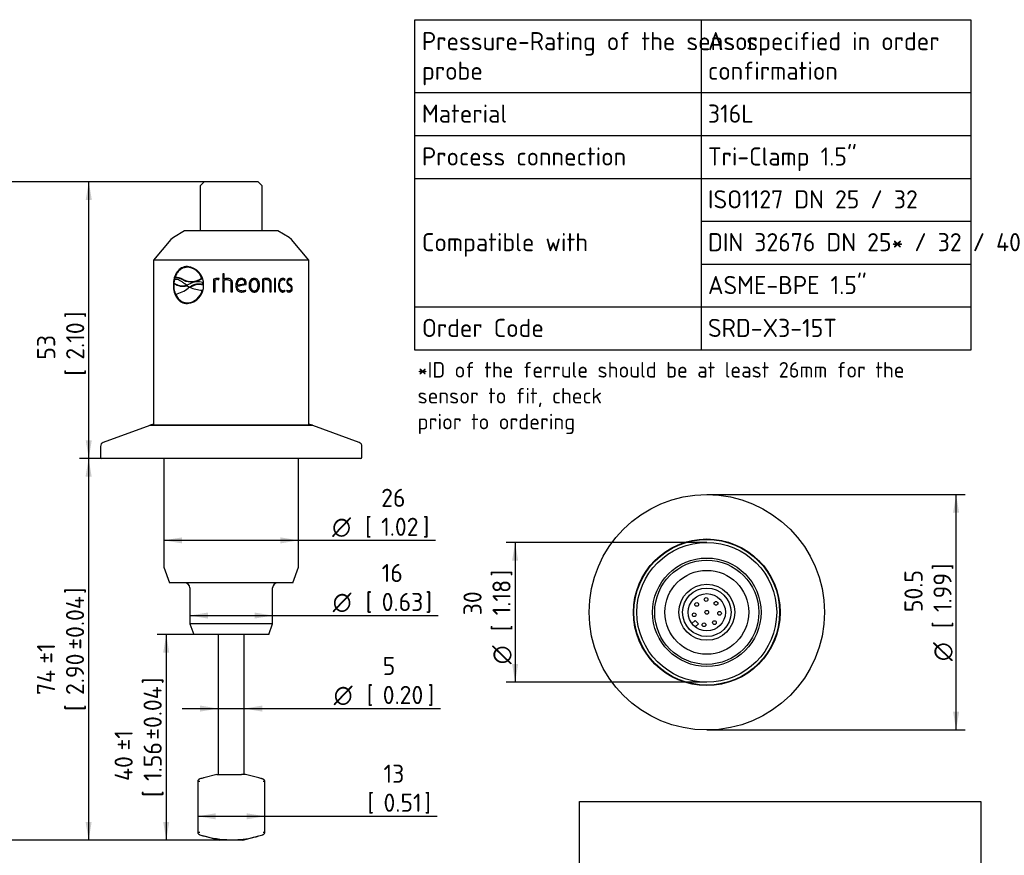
# Model space of a CAD drawing. Header units: millimetres. Extents: x 0 to 300, y -88 to 205.
# Tile 3 of 3: x 110 to 300, y 44 to 205. Entities that reach past the tile are written whole.
import ezdxf
from ezdxf.enums import TextEntityAlignment as Align

# ---------------------------------------------------------------- set-up
doc = ezdxf.new("R2010")
doc.units = ezdxf.units.MM
doc.layers.add('Default', color=7, linetype='Continuous')
doc.layers.add('SRD-X3-15T', color=7, linetype='Continuous')
doc.styles.add('SEACAD_Solid_Edge_ISO', font='seiso.ttf')
doc.styles.add('SEACAD_Solid_Edge_ISO1_Symbols', font='semeci1.ttf')
doc.dimstyles.new('Rheonics_Publish', dxfattribs={"dimtxt": 3.5, "dimasz": 3.5, "dimexe": 1.75, "dimexo": 0, "dimgap": 0.875, "dimtad": 1, "dimdec": 1, "dimdsep": 46, "dimtxsty": 'SEACAD_Solid_Edge_ISO', "dimblk1": '_SE_FILLED', "dimblk2": '_SE_FILLED', "dimsah": 1, "dimcen": 1.75, "dimazin": 0, "dimtfac": 0.5, "dimtdec": 3, "dimtmove": 0, "dimatfit": 3, "dimfxl": 1, "dimarcsym": 0})
picture_1 = doc.add_image_def('image1.jpg', size_in_pixel=(1363, 928))

# ---------------------------------------------------------------- blocks, each defined once
blk = doc.blocks.new('SE')
at = {"layer": 'Default', "color": 7, "linetype": 'Continuous'}
for p, q in [((241.69, 205.41), (241.69, 191.33)), ((186.38, 191.33), (293.75, 191.33)), ((241.69, 191.33), (241.69, 183.05)), ((186.38, 183.05), (293.75, 183.05)), ((241.69, 183.05), (241.69, 174.77)), ((186.38, 174.77), (293.75, 174.77)), ((241.69, 174.77), (241.69, 166.5)), ((241.69, 166.5), (293.75, 166.5)), ((241.69, 166.5), (241.69, 158.22)), ((241.69, 158.22), (293.75, 158.22)), ((241.69, 158.22), (241.69, 149.94)), ((186.38, 149.94), (293.75, 149.94)), ((241.69, 149.94), (241.69, 141.59))]:
    blk.add_line(p, q, dxfattribs=at)
blk.add_lwpolyline([(186.38, 141.59), (186.38, 205.41), (293.75, 205.41), (293.75, 141.59), (186.38, 141.59)], dxfattribs=at)
at = {"layer": 'Default', "color": 7, "linetype": 'Continuous', "style": 'SEACAD_Solid_Edge_ISO'}
for s, p in [('Pressure-Rating of the sensor', (187.73, 203.02)), ('As specified in order', (242.97, 203.02)), ('probe', (187.73, 197.3)), ('confirmation', (242.97, 197.3)), ('Material', (187.73, 189.02)), ('316L', (242.97, 189.02)), ('Process connection', (187.73, 180.74)), ('Tri-Clamp 1.5"', (242.97, 180.74)), ('ISO1127 DN 25 / 32', (242.97, 172.47)), ('Compatible with', (187.73, 164.19)), ('DIN 32676 DN 25* / 32 / 40', (242.97, 164.19)), ('ASME-BPE 1.5"', (242.97, 155.91)), ('Order Code', (187.73, 147.63)), ('SRD-X3-15T', (242.97, 147.63))]:
    blk.add_text(s, height=3.5, dxfattribs=at).set_placement(p, align=Align.TOP_LEFT)
blk = doc.blocks.new('SE1')
at = {"layer": 'SRD-X3-15T', "color": 7, "linetype": 'Continuous'}
for p, q in [((145.69, 174.11), (144.89, 173.31)), ((144.89, 173.31), (144.89, 164.61)), ((156.09, 174.11), (145.69, 174.11)), ((156.89, 173.31), (156.09, 174.11)), ((156.89, 164.61), (156.89, 173.31)), ((141.89, 164.61), (139.71, 163.35)), ((159.89, 164.61), (141.89, 164.61)), ((162.07, 163.35), (159.89, 164.61)), ((139.25, 162.96), (135.89, 158.96)), ((139.71, 163.35), (139.25, 162.96)), ((162.54, 162.96), (162.07, 163.35)), ((165.89, 158.96), (162.54, 162.96)), ((165.89, 158.96), (135.89, 158.96)), ((135.89, 158.96), (135.89, 127.3)), ((165.89, 127.3), (165.89, 158.96)), ((141.84, 157.52), (141.79, 157.51)), ((142.45, 157.6), (142.39, 157.59)), ((149.52, 156.35), (149.25, 156.35)), ((149.25, 156.35), (149.25, 152.85)), ((149.26, 156.35), (149.26, 152.85)), ((149.52, 155.27), (149.52, 156.35)), ((139.78, 154.16), (139.71, 154.16)), ((139.93, 155.22), (139.83, 154.59)), ((139.89, 154.5), (139.83, 154.59)), ((140.09, 155.53), (140.03, 155.61)), ((141.65, 155.13), (141.59, 155.21)), ((142.24, 154.14), (141.92, 154.39)), ((142.32, 154.14), (142.24, 154.14)), ((142.31, 154.04), (142.25, 154.12)), ((142.25, 154.12), (142.28, 154.12)), ((142.34, 154.03), (142.28, 154.12)), ((142.28, 154.12), (142.86, 153.78)), ((142.93, 154.39), (142.32, 154.14)), ((145.23, 155.49), (145.17, 155.47)), ((145.23, 155.39), (145.17, 155.47)), ((145.17, 155.47), (145.2, 155.47)), ((145.2, 155.47), (145.23, 155.49)), ((145.23, 155.39), (145.2, 155.47)), ((145.43, 154.58), (145.38, 154.66)), ((145.41, 154.27), (145.38, 154.66)), ((145.47, 154.19), (145.41, 154.27)), ((145.47, 154.19), (145.43, 154.58)), ((147.51, 155.27), (147.49, 155.27)), ((147.49, 155.27), (147.49, 152.85)), ((147.51, 155.27), (147.51, 152.85)), ((147.76, 152.85), (147.76, 155.11)), ((148.32, 155.21), (148.5, 155.19)), ((148.38, 155.21), (148.37, 155.21)), ((148.38, 155.21), (148.5, 155.2)), ((148.5, 155.19), (148.56, 155.43)), ((149.53, 155.27), (149.52, 155.27)), ((149.52, 152.85), (149.52, 155.04)), ((150.13, 155.2), (150.13, 155.2)), ((150.84, 154.59), (150.84, 152.85)), ((150.84, 154.59), (150.84, 154.59)), ((150.84, 154.59), (150.84, 152.85)), ((150.9, 155.19), (150.9, 155.19)), ((151.11, 152.85), (151.11, 154.6)), ((151.11, 154.6), (151.11, 154.6)), ((151.11, 152.85), (151.11, 154.6)), ((152.01, 154.19), (153.54, 154.41)), ((152.01, 154.19), (152.01, 154.19)), ((152.82, 155.22), (152.83, 155.22)), ((153.78, 154.24), (153.78, 154.39)), ((153.78, 154.39), (153.8, 154.39)), ((153.78, 154.24), (153.8, 154.24)), ((153.8, 154.24), (153.8, 154.39)), ((154.58, 154.13), (154.61, 154.13)), ((155.32, 155.21), (155.35, 155.21)), ((156.3, 154.13), (156.34, 154.13)), ((156.93, 155.27), (156.93, 152.85)), ((157.15, 152.85), (157.15, 155.11)), ((157.15, 155.11), (157.19, 155.11)), ((157.19, 152.85), (157.19, 155.11)), ((157.7, 155.21), (157.74, 155.21)), ((158.35, 154.59), (158.35, 152.85)), ((158.54, 152.85), (158.54, 154.6)), ((158.54, 154.6), (158.59, 154.6)), ((158.59, 152.85), (158.59, 154.6)), ((159.24, 155.4), (159.24, 152.85)), ((159.47, 155.4), (159.24, 155.4)), ((159.42, 152.85), (159.42, 155.4)), ((159.47, 152.85), (159.47, 155.4)), ((160.18, 154.13), (160.24, 154.13)), ((160.79, 155.21), (160.86, 155.21)), ((161.16, 155.1), (161.22, 155.27)), ((161.21, 155.06), (161.29, 155.27)), ((161.22, 155.27), (161.29, 155.27)), ((161.77, 154.79), (161.85, 154.79)), ((162.13, 155.22), (162.21, 155.22)), ((162.5, 155.11), (162.55, 155.27)), ((162.55, 155.27), (162.63, 155.27)), ((162.56, 155.06), (162.63, 155.27)), ((142.31, 154.04), (142.34, 154.03)), ((142.34, 154.03), (142.82, 153.75)), ((142.84, 153.76), (142.59, 153.57)), ((142.87, 153.76), (142.86, 153.78)), ((145.34, 153.08), (145.28, 153.16)), ((147.49, 152.85), (147.76, 152.85)), ((149.25, 152.85), (149.52, 152.85)), ((150.84, 152.85), (151.11, 152.85)), ((152.02, 153.98), (152.03, 153.98)), ((152.93, 153.04), (152.95, 153.04)), ((153.7, 152.98), (153.61, 153.2)), ((153.72, 152.98), (153.63, 153.2)), ((153.7, 152.98), (153.72, 152.98)), ((155.32, 153.04), (155.35, 153.04)), ((156.93, 152.85), (157.19, 152.85)), ((158.35, 152.85), (158.59, 152.85)), ((159.24, 152.85), (159.47, 152.85)), ((160.79, 153.05), (160.86, 153.05)), ((161.22, 152.98), (161.16, 153.15)), ((161.29, 152.98), (161.21, 153.19)), ((161.22, 152.98), (161.29, 152.98)), ((161.68, 153.2), (161.6, 152.98)), ((162.02, 153.04), (162.1, 153.04)), ((162.6, 153.5), (162.68, 153.5)), ((140.46, 151.81), (140.51, 151.73)), ((142.45, 150.64), (142.39, 150.72)), ((135.16, 127.03), (126.17, 123.76)), ((135.18, 127.07), (135.16, 127.03)), ((166.63, 127.03), (135.16, 127.03)), ((166.6, 127.07), (135.18, 127.07)), ((135.89, 127.3), (135.26, 127.07)), ((166.53, 127.07), (165.89, 127.3)), ((166.63, 127.03), (166.6, 127.07)), ((175.62, 123.76), (166.63, 127.03)), ((125.64, 123.01), (125.64, 120.87)), ((176.14, 120.87), (176.14, 123.01)), ((175.94, 120.67), (125.84, 120.67)), ((137.89, 120.67), (137.89, 99.66)), ((163.89, 99.66), (163.89, 120.67)), ((137.89, 99.66), (138.98, 96.66)), ((162.8, 96.66), (163.89, 99.66)), ((162.8, 96.66), (138.98, 96.66)), ((142.89, 95.66), (142.89, 88.72)), ((158.89, 88.72), (158.89, 95.66)), ((158.89, 88.72), (142.89, 88.72)), ((142.89, 88.72), (143.64, 86.66)), ((158.14, 86.66), (158.89, 88.72)), ((158.14, 86.66), (143.64, 86.66)), ((148.39, 86.66), (148.39, 59.66)), ((153.39, 59.66), (153.39, 86.66)), ((145.57, 58.97), (145.54, 58.96)), ((148.14, 59.66), (145.57, 58.97)), ((148.14, 59.66), (149.25, 59.66)), ((149.25, 59.66), (149.99, 59.66)), ((149.99, 59.66), (152.22, 59.66)), ((152.22, 59.66), (152.88, 59.66)), ((153.64, 59.66), (152.88, 59.66)), ((156.21, 58.97), (153.64, 59.66)), ((156.99, 58.75), (156.22, 58.97)), ((144.41, 58.27), (144.41, 48.48)), ((157.37, 48.48), (157.37, 58.27)), ((144.82, 47.99), (145.58, 47.78)), ((145.57, 47.78), (148.64, 46.96)), ((153.14, 46.96), (156.21, 47.78)), ((156.21, 47.78), (156.99, 48)), ((153.14, 46.96), (148.64, 46.96))]:
    blk.add_line(p, q, dxfattribs=at)
for centre, radius, start, end in [((142.1, 154.29), 3.46, 357.821, 85.0922), ((142.2, 154.45), 3.15, 18.9466, 86.4689), ((142.25, 154.46), 3.15, 18.9781, 86.4733), ((141.48, 156.65), 2.64, 231.3116, 286.9426), ((141.53, 156.56), 2.64, 231.3763, 286.9795), ((140.21, 153.08), 2.54, 56.9871, 93.9236), ((139.67, 151.01), 4.61, 65.4033, 85.5074), ((140.27, 153), 2.53, 56.992, 94.0253), ((143.17, 158.3), 3.47, 243.0307, 305.3356), ((143.22, 158.26), 3.51, 243.3608, 304.9654), ((142.1, 154.02), 3.46, 274.9015, 2.1776), ((144.45, 151.79), 3.02, 72.1716, 120.3768), ((148.33, 153.32), 2.12, 89.5399, 113.4111), ((148.35, 153.35), 2.1, 89.5414, 113.5596), ((148.3, 153.71), 1.5, 89.2369, 110.9726), ((148.42, 154.83), 0.624, 76.7858, 96.9653), ((150.19, 154.01), 1.43, 91.1199, 117.819), ((150.14, 153.97), 1.23, 90.6683, 119.9947), ((150.2, 154.02), 1.42, 91.137, 117.9878), ((42.89, 884.69), 738.82, 278.49446, 278.63218), ((42.2, 894.27), 748.39, 278.43864, 278.5755), ((157.75, 153.46), 1.98, 90.1005, 114.2473), ((157.68, 153.77), 1.44, 89.4108, 111.8628), ((157.73, 153.75), 1.46, 89.4111, 111.7239), ((160.77, 154.79), 0.66, 47.3067, 89.4824), ((160.84, 154.78), 0.666, 47.5302, 89.5208), ((160.85, 154.67), 0.538, 46.7017, 88.8564), ((162.12, 154.83), 0.612, 45.6103, 89.8169), ((161.83, 153.55), 0.773, 356.3618, 67.0235), ((162.2, 154.83), 0.618, 45.8381, 89.8575), ((162.19, 154.71), 0.511, 43.9546, 87.871), ((138.98, 157.98), 5.69, 281.7836, 309.2926), ((142.48, 153.18), 2.46, 198.3938, 268.0377), ((142.17, 153.91), 3.2, 273.9564, 346.3834), ((142.23, 153.83), 3.2, 273.9413, 346.3396), ((145.53, 159.24), 6.08, 244.1642, 267.6191), ((152.96, 154.47), 1.66, 268.8101, 296.5222), ((152.97, 154.49), 1.68, 268.8118, 296.357), ((152.96, 154.5), 1.46, 269.4252, 297.1061), ((160.77, 153.45), 0.649, 270.1452, 313.0656), ((160.83, 153.48), 0.672, 270.466, 312.2765), ((160.85, 153.58), 0.537, 271.0959, 313.352), ((162.12, 153.66), 0.852, 232.6151, 268.5869), ((162.07, 153.78), 0.741, 236.9267, 266.3057), ((162.15, 153.78), 0.749, 231.6145, 266.3472), ((142.53, 153.1), 2.46, 214.136, 268.0732), ((126.44, 123.01), 0.8, 110, 180), ((175.34, 123.01), 0.8, 0, 70), ((125.84, 120.87), 0.2, 180, 270), ((175.94, 120.87), 0.2, 270, 0), ((141.89, 95.66), 1, 0, 90), ((159.89, 95.66), 1, 90, 180), ((151.89, 36.27), 23.58, 105.5455, 107.4003), ((149.9, 36.27), 23.58, 72.5997, 74.4545), ((157.01, 54.19), 4.1, 84.9632, 89.3157), ((150.59, 64.96), 17.92, 251.2806, 253.7283), ((151.04, 67.71), 20.67, 252.5925, 267.2056), ((151.2, 64.96), 17.92, 273.0754, 286.2717), ((157.01, 52.64), 4.17, 270.7111, 274.9872)]:
    blk.add_arc(centre, radius, start, end, dxfattribs=at)
for points, knots in [([(142.39, 157.74), (142, 157.73), (141.63, 157.64), (140.97, 157.29), (140.67, 157.02), (140.2, 156.36), (140.01, 155.96), (139.77, 155.09), (139.72, 154.63), (139.71, 154.16)], [0, 0, 0, 0, 0.25, 0.25, 0.5, 0.5, 0.75, 0.75, 1, 1, 1, 1]), ([(142.45, 157.74), (142.06, 157.73), (141.69, 157.64), (141.03, 157.28), (140.74, 157.01), (140.27, 156.35), (140.09, 155.95), (139.84, 155.09), (139.79, 154.62), (139.78, 154.16)], [0, 0, 0, 0, 0.25, 0.25, 0.5, 0.5, 0.75, 0.75, 1, 1, 1, 1]), ([(142.39, 157.59), (142.32, 157.59), (142.26, 157.59), (142.13, 157.58), (142.06, 157.57), (141.87, 157.53), (141.74, 157.5), (141.5, 157.41), (141.38, 157.35), (141.15, 157.22), (141.05, 157.14), (140.74, 156.88), (140.56, 156.67), (140.33, 156.3), (140.26, 156.17), (140.17, 155.97), (140.14, 155.9), (140.08, 155.76), (140.06, 155.69), (140.03, 155.61)], [0, 0, 0, 0, 0.0625, 0.0625, 0.125, 0.125, 0.25, 0.25, 0.375, 0.375, 0.5, 0.5, 0.75, 0.75, 0.875, 0.875, 0.9375, 0.9375, 1, 1, 1, 1]), ([(142.45, 157.6), (142.38, 157.6), (142.31, 157.6), (142.18, 157.59), (142.12, 157.58), (141.98, 157.56), (141.91, 157.54), (141.84, 157.52)], [0, 0, 0, 0, 0.0625, 0.0625, 0.125, 0.125, 0.194532, 0.194532, 0.194532, 0.194532]), ([(139.71, 154.16), (139.72, 153.68), (139.77, 153.21), (140.02, 152.35), (140.2, 151.95), (140.68, 151.29), (140.97, 151.02), (141.63, 150.67), (142, 150.59), (142.39, 150.57)], [0, 0, 0, 0, 0.25, 0.25, 0.5, 0.5, 0.75, 0.75, 1, 1, 1, 1]), ([(139.78, 154.16), (139.79, 153.68), (139.85, 153.21), (140.09, 152.35), (140.27, 151.96), (140.74, 151.3), (141.03, 151.03), (141.69, 150.67), (142.06, 150.59), (142.45, 150.57)], [0, 0, 0, 0, 0.25, 0.25, 0.5, 0.5, 0.75, 0.75, 1, 1, 1, 1]), ([(141.92, 154.39), (141.76, 154.52), (141.6, 154.65), (141.27, 154.87), (141.1, 154.96), (140.76, 155.12), (140.59, 155.18), (140.34, 155.23), (140.26, 155.24), (140.09, 155.24), (140.01, 155.23), (139.93, 155.22)], [0, 0, 0, 0, 0.25, 0.25, 0.5, 0.5, 0.75, 0.75, 0.875, 0.875, 1, 1, 1, 1]), ([(142.86, 153.78), (142.95, 153.84), (143.04, 153.9), (143.23, 154.02), (143.33, 154.07), (143.64, 154.22), (143.84, 154.29), (144.17, 154.38), (144.28, 154.4), (144.5, 154.42), (144.62, 154.43), (144.85, 154.42), (144.96, 154.4), (145.13, 154.37), (145.19, 154.35), (145.3, 154.32), (145.36, 154.29), (145.41, 154.27)], [0, 0, 0, 0, 0.125, 0.125, 0.25, 0.25, 0.5, 0.5, 0.625, 0.625, 0.75, 0.75, 0.875, 0.875, 0.9375, 0.9375, 1, 1, 1, 1]), ([(142.97, 153.73), (143.04, 153.78), (143.12, 153.83), (143.29, 153.93), (143.39, 153.99), (143.69, 154.13), (143.9, 154.21), (144.22, 154.29), (144.33, 154.31), (144.56, 154.34), (144.68, 154.34), (144.9, 154.33), (145.02, 154.32), (145.19, 154.28), (145.24, 154.27), (145.36, 154.23), (145.41, 154.21), (145.47, 154.19)], [0.0239937, 0.0239937, 0.0239937, 0.0239937, 0.125, 0.125, 0.25, 0.25, 0.5, 0.5, 0.625, 0.625, 0.75, 0.75, 0.875, 0.875, 0.9375, 0.9375, 1, 1, 1, 1]), ([(150.13, 155.2), (150.22, 155.2), (150.31, 155.2), (150.48, 155.15), (150.56, 155.12), (150.7, 155.01), (150.76, 154.93), (150.82, 154.77), (150.83, 154.68), (150.84, 154.59)], [0, 0, 0, 0, 0.25, 0.25, 0.5, 0.5, 0.75, 0.75, 1, 1, 1, 1]), ([(150.13, 155.2), (150.22, 155.2), (150.31, 155.2), (150.48, 155.15), (150.56, 155.12), (150.7, 155.01), (150.76, 154.93), (150.82, 154.77), (150.83, 154.68), (150.84, 154.59)], [0, 0, 0, 0, 0.25, 0.25, 0.5, 0.5, 0.75, 0.75, 1, 1, 1, 1]), ([(151.11, 154.6), (151.11, 154.66), (151.11, 154.72), (151.09, 154.84), (151.07, 154.9), (151.03, 155.01), (151, 155.06), (150.93, 155.16), (150.89, 155.2), (150.75, 155.32), (150.63, 155.37), (150.4, 155.43), (150.28, 155.44), (150.16, 155.44)], [0, 0, 0, 0, 0.125, 0.125, 0.25, 0.25, 0.375, 0.375, 0.5, 0.5, 0.75, 0.75, 1, 1, 1, 1]), ([(151.11, 154.6), (151.11, 154.66), (151.11, 154.72), (151.09, 154.84), (151.07, 154.9), (151.01, 155.06), (150.93, 155.16), (150.84, 155.24), (150.83, 155.25), (150.83, 155.25)], [0, 0, 0, 0, 0.125, 0.125, 0.25, 0.25, 0.5, 0.5, 0.5124363, 0.5124363, 0.5124363, 0.5124363]), ([(152.83, 155.45), (152.75, 155.44), (152.67, 155.44), (152.52, 155.4), (152.44, 155.38), (152.23, 155.27), (152.11, 155.16), (151.92, 154.9), (151.86, 154.75), (151.8, 154.52), (151.78, 154.45), (151.76, 154.29), (151.76, 154.21), (151.76, 154.13)], [0, 0, 0, 0, 0.125, 0.125, 0.25, 0.25, 0.5, 0.5, 0.75, 0.75, 0.875, 0.875, 1, 1, 1, 1]), ([(151.76, 154.13), (151.76, 154.04), (151.76, 153.96), (151.78, 153.79), (151.8, 153.71), (151.86, 153.47), (151.94, 153.31), (152.15, 153.05), (152.29, 152.95), (152.53, 152.86), (152.61, 152.84), (152.77, 152.81), (152.86, 152.81), (152.94, 152.81)], [0, 0, 0, 0, 0.125, 0.125, 0.25, 0.25, 0.5, 0.5, 0.75, 0.75, 0.875, 0.875, 1, 1, 1, 1]), ([(152.83, 155.22), (152.71, 155.22), (152.59, 155.19), (152.37, 155.08), (152.28, 154.99), (152.14, 154.79), (152.09, 154.67), (152.03, 154.43), (152.02, 154.31), (152.01, 154.19)], [0, 0, 0, 0, 0.25, 0.25, 0.5, 0.5, 0.75, 0.75, 1, 1, 1, 1]), ([(152.82, 155.22), (152.7, 155.22), (152.57, 155.19), (152.36, 155.08), (152.26, 154.99), (152.13, 154.79), (152.08, 154.67), (152.02, 154.43), (152.01, 154.31), (152.01, 154.19)], [0, 0, 0, 0, 0.25, 0.25, 0.5, 0.5, 0.75, 0.75, 1, 1, 1, 1]), ([(153.78, 154.39), (153.78, 154.46), (153.78, 154.53), (153.76, 154.66), (153.75, 154.73), (153.69, 154.92), (153.63, 155.04), (153.45, 155.25), (153.34, 155.33), (153.15, 155.4), (153.09, 155.42), (152.95, 155.44), (152.89, 155.44), (152.82, 155.45)], [0, 0, 0, 0, 0.125, 0.125, 0.25, 0.25, 0.5, 0.5, 0.75, 0.75, 0.875, 0.875, 1, 1, 1, 1]), ([(153.8, 154.39), (153.8, 154.46), (153.8, 154.53), (153.78, 154.66), (153.77, 154.73), (153.71, 154.92), (153.64, 155.05), (153.47, 155.25), (153.35, 155.33), (153.16, 155.4), (153.1, 155.42), (152.97, 155.44), (152.9, 155.44), (152.83, 155.45)], [0, 0, 0, 0, 0.125, 0.125, 0.25, 0.25, 0.5, 0.5, 0.75, 0.75, 0.875, 0.875, 1, 1, 1, 1]), ([(153.54, 154.41), (153.53, 154.51), (153.52, 154.62), (153.47, 154.81), (153.43, 154.91), (153.31, 155.07), (153.22, 155.13), (153.04, 155.21), (152.93, 155.22), (152.83, 155.22)], [0, 0, 0, 0, 0.25, 0.25, 0.5, 0.5, 0.75, 0.75, 1, 1, 1, 1]), ([(155.35, 155.45), (155.27, 155.44), (155.19, 155.44), (155.05, 155.4), (154.97, 155.38), (154.77, 155.27), (154.65, 155.16), (154.48, 154.9), (154.42, 154.75), (154.37, 154.52), (154.36, 154.44), (154.34, 154.29), (154.34, 154.21), (154.34, 154.13)], [0, 0, 0, 0, 0.125, 0.125, 0.25, 0.25, 0.5, 0.5, 0.75, 0.75, 0.875, 0.875, 1, 1, 1, 1]), ([(154.34, 154.13), (154.34, 154.05), (154.34, 153.97), (154.36, 153.81), (154.37, 153.73), (154.42, 153.5), (154.48, 153.35), (154.65, 153.09), (154.77, 152.98), (154.97, 152.87), (155.05, 152.85), (155.19, 152.81), (155.27, 152.81), (155.35, 152.81)], [0, 0, 0, 0, 0.125, 0.125, 0.25, 0.25, 0.5, 0.5, 0.75, 0.75, 0.875, 0.875, 1, 1, 1, 1]), ([(155.32, 155.21), (155.26, 155.21), (155.2, 155.21), (155.08, 155.18), (155.03, 155.15), (154.87, 155.06), (154.79, 154.96), (154.67, 154.74), (154.64, 154.62), (154.59, 154.38), (154.58, 154.25), (154.58, 154.13)], [0, 0, 0, 0, 0.125, 0.125, 0.25, 0.25, 0.5, 0.5, 0.75, 0.75, 1, 1, 1, 1]), ([(154.58, 154.13), (154.58, 154), (154.59, 153.88), (154.64, 153.64), (154.67, 153.52), (154.79, 153.3), (154.87, 153.2), (155.02, 153.1), (155.08, 153.08), (155.2, 153.05), (155.26, 153.04), (155.32, 153.04)], [0, 0, 0, 0, 0.25, 0.25, 0.5, 0.5, 0.75, 0.75, 0.875, 0.875, 1, 1, 1, 1]), ([(155.35, 155.21), (155.29, 155.21), (155.23, 155.21), (155.11, 155.18), (155.05, 155.15), (154.9, 155.06), (154.82, 154.96), (154.7, 154.74), (154.66, 154.62), (154.62, 154.38), (154.61, 154.25), (154.61, 154.13)], [0, 0, 0, 0, 0.125, 0.125, 0.25, 0.25, 0.5, 0.5, 0.75, 0.75, 1, 1, 1, 1]), ([(154.61, 154.13), (154.61, 154), (154.62, 153.88), (154.66, 153.63), (154.7, 153.51), (154.82, 153.3), (154.9, 153.2), (155.05, 153.1), (155.11, 153.08), (155.23, 153.05), (155.29, 153.04), (155.35, 153.04)], [0, 0, 0, 0, 0.25, 0.25, 0.5, 0.5, 0.75, 0.75, 0.875, 0.875, 1, 1, 1, 1]), ([(156.3, 154.13), (156.3, 154.21), (156.3, 154.29), (156.28, 154.44), (156.27, 154.52), (156.23, 154.67), (156.21, 154.75), (156.16, 154.89), (156.12, 154.96), (156.04, 155.09), (155.99, 155.15), (155.88, 155.26), (155.82, 155.31), (155.69, 155.38), (155.62, 155.4), (155.47, 155.44), (155.39, 155.44), (155.32, 155.45)], [0, 0, 0, 0, 0.125, 0.125, 0.25, 0.25, 0.375, 0.375, 0.5, 0.5, 0.625, 0.625, 0.75, 0.75, 0.875, 0.875, 1, 1, 1, 1]), ([(155.32, 152.81), (155.39, 152.81), (155.47, 152.81), (155.62, 152.85), (155.69, 152.87), (155.89, 152.98), (156, 153.09), (156.16, 153.36), (156.22, 153.51), (156.27, 153.73), (156.28, 153.81), (156.3, 153.97), (156.3, 154.05), (156.3, 154.13)], [0, 0, 0, 0, 0.125, 0.125, 0.25, 0.25, 0.5, 0.5, 0.75, 0.75, 0.875, 0.875, 1, 1, 1, 1]), ([(156.34, 154.13), (156.33, 154.21), (156.33, 154.29), (156.32, 154.44), (156.3, 154.52), (156.27, 154.67), (156.25, 154.75), (156.19, 154.89), (156.16, 154.96), (156.07, 155.09), (156.02, 155.16), (155.91, 155.26), (155.85, 155.31), (155.72, 155.38), (155.65, 155.4), (155.5, 155.44), (155.42, 155.44), (155.35, 155.45)], [0, 0, 0, 0, 0.125, 0.125, 0.25, 0.25, 0.375, 0.375, 0.5, 0.5, 0.625, 0.625, 0.75, 0.75, 0.875, 0.875, 1, 1, 1, 1]), ([(156.08, 154.13), (156.07, 154.25), (156.07, 154.38), (156.02, 154.62), (155.99, 154.74), (155.87, 154.96), (155.79, 155.06), (155.64, 155.15), (155.58, 155.18), (155.47, 155.21), (155.41, 155.21), (155.35, 155.21)], [0, 0, 0, 0, 0.25, 0.25, 0.5, 0.5, 0.75, 0.75, 0.875, 0.875, 1, 1, 1, 1]), ([(155.35, 153.04), (155.41, 153.04), (155.47, 153.05), (155.58, 153.08), (155.64, 153.1), (155.79, 153.2), (155.87, 153.3), (155.99, 153.51), (156.02, 153.63), (156.07, 153.88), (156.07, 154), (156.08, 154.13)], [0, 0, 0, 0, 0.125, 0.125, 0.25, 0.25, 0.5, 0.5, 0.75, 0.75, 1, 1, 1, 1]), ([(155.35, 152.81), (155.42, 152.81), (155.5, 152.81), (155.65, 152.85), (155.72, 152.87), (155.92, 152.98), (156.03, 153.09), (156.2, 153.35), (156.25, 153.5), (156.3, 153.73), (156.32, 153.81), (156.33, 153.97), (156.33, 154.05), (156.34, 154.13)], [0, 0, 0, 0, 0.125, 0.125, 0.25, 0.25, 0.5, 0.5, 0.75, 0.75, 0.875, 0.875, 1, 1, 1, 1]), ([(158.54, 154.6), (158.54, 154.67), (158.54, 154.73), (158.52, 154.85), (158.51, 154.9), (158.47, 155.02), (158.44, 155.07), (158.38, 155.17), (158.34, 155.21), (158.22, 155.32), (158.12, 155.37), (157.91, 155.43), (157.81, 155.44), (157.7, 155.45)], [0, 0, 0, 0, 0.125, 0.125, 0.25, 0.25, 0.375, 0.375, 0.5, 0.5, 0.75, 0.75, 1, 1, 1, 1]), ([(158.59, 154.6), (158.59, 154.67), (158.59, 154.73), (158.57, 154.85), (158.56, 154.91), (158.52, 155.02), (158.49, 155.07), (158.43, 155.17), (158.39, 155.21), (158.27, 155.32), (158.17, 155.37), (157.96, 155.43), (157.85, 155.44), (157.74, 155.45)], [0, 0, 0, 0, 0.125, 0.125, 0.25, 0.25, 0.375, 0.375, 0.5, 0.5, 0.75, 0.75, 1, 1, 1, 1]), ([(157.74, 155.21), (157.82, 155.21), (157.9, 155.2), (158.05, 155.16), (158.12, 155.12), (158.24, 155.01), (158.29, 154.93), (158.34, 154.77), (158.35, 154.68), (158.35, 154.59)], [0, 0, 0, 0, 0.25, 0.25, 0.5, 0.5, 0.75, 0.75, 1, 1, 1, 1]), ([(160.84, 155.45), (160.72, 155.44), (160.6, 155.4), (160.38, 155.27), (160.29, 155.16), (160.14, 154.9), (160.09, 154.75), (160.04, 154.52), (160.03, 154.45), (160.02, 154.29), (160.02, 154.21), (160.01, 154.13)], [0, 0, 0, 0, 0.25, 0.25, 0.5, 0.5, 0.75, 0.75, 0.875, 0.875, 1, 1, 1, 1]), ([(160.01, 154.13), (160.02, 154.05), (160.02, 153.97), (160.03, 153.81), (160.04, 153.73), (160.09, 153.5), (160.14, 153.35), (160.25, 153.16), (160.29, 153.1), (160.38, 152.99), (160.44, 152.95), (160.55, 152.88), (160.6, 152.85), (160.72, 152.81), (160.78, 152.81), (160.84, 152.81)], [0, 0, 0, 0, 0.125, 0.125, 0.25, 0.25, 0.5, 0.5, 0.625, 0.625, 0.75, 0.75, 0.875, 0.875, 1, 1, 1, 1]), ([(160.18, 154.13), (160.18, 154.25), (160.18, 154.38), (160.22, 154.63), (160.26, 154.75), (160.36, 154.96), (160.43, 155.05), (160.56, 155.15), (160.6, 155.17), (160.69, 155.2), (160.74, 155.21), (160.79, 155.21)], [0, 0, 0, 0, 0.25, 0.25, 0.5, 0.5, 0.75, 0.75, 0.875, 0.875, 1, 1, 1, 1]), ([(160.79, 153.05), (160.69, 153.05), (160.6, 153.08), (160.43, 153.2), (160.36, 153.3), (160.26, 153.51), (160.22, 153.63), (160.18, 153.87), (160.18, 154), (160.18, 154.13)], [0, 0, 0, 0, 0.25, 0.25, 0.5, 0.5, 0.75, 0.75, 1, 1, 1, 1]), ([(160.24, 154.13), (160.24, 154.25), (160.25, 154.38), (160.29, 154.63), (160.32, 154.75), (160.4, 154.91), (160.43, 154.96), (160.5, 155.05), (160.54, 155.08), (160.62, 155.15), (160.67, 155.17), (160.76, 155.2), (160.81, 155.21), (160.86, 155.21)], [0, 0, 0, 0, 0.25, 0.25, 0.5, 0.5, 0.625, 0.625, 0.75, 0.75, 0.875, 0.875, 1, 1, 1, 1]), ([(160.86, 153.05), (160.76, 153.05), (160.67, 153.08), (160.5, 153.2), (160.43, 153.3), (160.32, 153.51), (160.29, 153.63), (160.25, 153.88), (160.24, 154), (160.24, 154.13)], [0, 0, 0, 0, 0.25, 0.25, 0.5, 0.5, 0.75, 0.75, 1, 1, 1, 1]), ([(162.2, 155.45), (162.13, 155.44), (162.07, 155.43), (161.94, 155.39), (161.88, 155.35), (161.77, 155.23), (161.73, 155.16), (161.68, 155.03), (161.67, 154.98), (161.65, 154.89), (161.65, 154.84), (161.65, 154.79)], [0, 0, 0, 0, 0.25, 0.25, 0.5, 0.5, 0.75, 0.75, 0.875, 0.875, 1, 1, 1, 1]), ([(161.65, 154.79), (161.65, 154.78), (161.65, 154.77), (161.65, 154.76), (161.65, 154.76), (161.65, 154.75), (161.65, 154.74), (161.65, 154.73), (161.65, 154.73), (161.65, 154.73), (161.65, 154.72), (161.65, 154.71), (161.65, 154.7), (161.65, 154.7), (161.65, 154.69), (161.65, 154.69), (161.66, 154.68), (161.66, 154.68), (161.66, 154.68), (161.66, 154.67), (161.66, 154.66), (161.66, 154.65), (161.66, 154.65), (161.66, 154.64), (161.66, 154.64), (161.66, 154.64), (161.66, 154.63), (161.66, 154.63), (161.66, 154.62), (161.66, 154.61), (161.67, 154.6), (161.67, 154.6), (161.67, 154.6), (161.67, 154.59), (161.67, 154.59), (161.67, 154.58), (161.67, 154.58), (161.67, 154.57), (161.67, 154.56), (161.68, 154.56), (161.68, 154.55), (161.68, 154.55), (161.68, 154.54), (161.68, 154.54), (161.68, 154.53), (161.69, 154.52), (161.69, 154.52), (161.69, 154.51), (161.69, 154.51), (161.69, 154.51), (161.69, 154.5), (161.69, 154.5), (161.7, 154.49), (161.7, 154.48), (161.7, 154.48), (161.7, 154.47), (161.7, 154.47), (161.71, 154.46), (161.71, 154.46), (161.71, 154.46), (161.71, 154.45), (161.71, 154.45), (161.72, 154.44), (161.72, 154.43), (161.72, 154.43), (161.72, 154.43), (161.72, 154.42), (161.73, 154.41), (161.74, 154.4), (161.75, 154.38), (161.78, 154.33), (161.81, 154.29), (161.85, 154.25), (161.94, 154.16), (162.03, 154.11), (162.13, 154.05)], [0, 0, 0, 0, 0.022573, 0.022573, 0.022573, 0.045148, 0.045148, 0.045148, 0.056435, 0.056435, 0.056435, 0.079014, 0.079014, 0.079014, 0.090301, 0.090301, 0.090301, 0.101588, 0.101588, 0.101588, 0.124169, 0.124169, 0.124169, 0.135456, 0.135456, 0.135456, 0.146743, 0.146743, 0.146743, 0.169324, 0.169324, 0.169324, 0.180611, 0.180611, 0.180611, 0.191898, 0.191898, 0.191898, 0.214481, 0.214481, 0.214481, 0.225768, 0.225768, 0.225768, 0.248351, 0.248351, 0.248351, 0.259639, 0.259639, 0.259639, 0.270926, 0.270926, 0.270926, 0.29351, 0.29351, 0.29351, 0.304797, 0.304797, 0.304797, 0.316084, 0.316084, 0.316084, 0.338667, 0.338667, 0.338667, 0.349955, 0.349955, 0.349955, 0.395194, 0.395194, 0.395194, 0.579386, 0.579386, 0.579386, 1, 1, 1, 1]), ([(161.77, 154.79), (161.77, 154.85), (161.79, 154.92), (161.83, 155.03), (161.86, 155.08), (161.93, 155.15), (161.97, 155.18), (162.05, 155.21), (162.09, 155.22), (162.13, 155.22)], [0, 0, 0, 0, 0.25, 0.25, 0.5, 0.5, 0.75, 0.75, 1, 1, 1, 1]), ([(162.13, 154.26), (162.05, 154.31), (161.97, 154.36), (161.86, 154.48), (161.82, 154.53), (161.78, 154.65), (161.77, 154.72), (161.77, 154.79)], [0, 0, 0, 0, 0.5, 0.5, 0.75, 0.75, 1, 1, 1, 1]), ([(161.85, 154.79), (161.85, 154.85), (161.86, 154.92), (161.9, 155.03), (161.93, 155.08), (162, 155.15), (162.04, 155.18), (162.13, 155.21), (162.17, 155.22), (162.21, 155.22)], [0, 0, 0, 0, 0.25, 0.25, 0.5, 0.5, 0.75, 0.75, 1, 1, 1, 1]), ([(162.21, 154.26), (162.13, 154.31), (162.04, 154.36), (161.93, 154.48), (161.9, 154.53), (161.85, 154.65), (161.85, 154.72), (161.85, 154.79)], [0, 0, 0, 0, 0.5, 0.5, 0.75, 0.75, 1, 1, 1, 1]), ([(162.13, 154.05), (162.22, 154), (162.31, 153.95), (162.42, 153.83), (162.45, 153.78), (162.49, 153.65), (162.5, 153.58), (162.5, 153.51)], [0, 0, 0, 0, 0.5, 0.5, 0.75, 0.75, 1, 1, 1, 1]), ([(162.68, 153.5), (162.68, 153.6), (162.67, 153.7), (162.62, 153.87), (162.58, 153.95), (162.49, 154.07), (162.44, 154.12), (162.33, 154.2), (162.27, 154.23), (162.21, 154.26)], [0, 0, 0, 0, 0.25, 0.25, 0.5, 0.5, 0.75, 0.75, 1, 1, 1, 1]), ([(152.93, 153.04), (152.81, 153.04), (152.69, 153.06), (152.46, 153.14), (152.35, 153.21), (152.19, 153.39), (152.13, 153.5), (152.07, 153.67), (152.05, 153.73), (152.03, 153.85), (152.03, 153.91), (152.02, 153.98)], [0, 0, 0, 0, 0.25, 0.25, 0.5, 0.5, 0.75, 0.75, 0.875, 0.875, 1, 1, 1, 1]), ([(152.95, 153.04), (152.83, 153.04), (152.7, 153.06), (152.47, 153.14), (152.36, 153.21), (152.2, 153.39), (152.13, 153.5), (152.08, 153.67), (152.06, 153.73), (152.04, 153.85), (152.03, 153.91), (152.03, 153.98)], [0, 0, 0, 0, 0.25, 0.25, 0.5, 0.5, 0.75, 0.75, 0.875, 0.875, 1, 1, 1, 1]), ([(162.03, 152.81), (162.1, 152.81), (162.17, 152.82), (162.3, 152.86), (162.37, 152.9), (162.48, 153.02), (162.53, 153.1), (162.57, 153.24), (162.59, 153.29), (162.6, 153.4), (162.6, 153.45), (162.6, 153.5)], [0, 0, 0, 0, 0.25, 0.25, 0.5, 0.5, 0.75, 0.75, 0.875, 0.875, 1, 1, 1, 1]), ([(162.5, 153.51), (162.5, 153.44), (162.49, 153.36), (162.45, 153.24), (162.41, 153.18), (162.33, 153.1), (162.29, 153.08), (162.19, 153.04), (162.15, 153.04), (162.1, 153.04)], [0, 0, 0, 0, 0.25, 0.25, 0.5, 0.5, 0.75, 0.75, 1, 1, 1, 1]), ([(162.1, 152.81), (162.17, 152.81), (162.24, 152.82), (162.38, 152.86), (162.44, 152.9), (162.56, 153.02), (162.6, 153.1), (162.65, 153.24), (162.66, 153.29), (162.68, 153.4), (162.68, 153.45), (162.68, 153.5)], [0, 0, 0, 0, 0.25, 0.25, 0.5, 0.5, 0.75, 0.75, 0.875, 0.875, 1, 1, 1, 1]), ([(144.8, 58.75), (144.78, 58.74), (144.74, 58.73), (144.64, 58.68), (144.53, 58.6), (144.46, 58.48), (144.42, 58.37), (144.42, 58.31), (144.41, 58.27)], [0, 0, 0, 0, 0.097211, 0.205311, 0.450972, 0.721914, 0.860962, 1, 1, 1, 1]), ([(144.82, 58.29), (144.79, 58.29), (144.74, 58.28), (144.68, 58.28), (144.62, 58.28), (144.56, 58.28), (144.52, 58.28), (144.48, 58.28), (144.45, 58.27), (144.43, 58.27), (144.42, 58.27), (144.41, 58.27), (144.41, 58.27)], [0, 0, 0, 0, 0.0555811, 0.1111532, 0.1667174, 0.2222748, 0.2778266, 0.3333739, 0.3889178, 0.4444595, 0.5, 0.5361485, 0.5361485, 0.5361485, 0.5361485]), ([(157.37, 58.27), (157.37, 58.31), (157.37, 58.37), (157.33, 58.48), (157.25, 58.6), (157.14, 58.68), (157.05, 58.73), (157.01, 58.74), (156.99, 58.75)], [0, 0, 0, 0, 0.139038, 0.278086, 0.549028, 0.794689, 0.902789, 1, 1, 1, 1]), ([(144.41, 48.48), (144.41, 48.48), (144.42, 48.48), (144.43, 48.48), (144.45, 48.48), (144.48, 48.48), (144.52, 48.48), (144.56, 48.48), (144.62, 48.48), (144.68, 48.47), (144.74, 48.47), (144.79, 48.47), (144.82, 48.47)], [0.4638515, 0.4638515, 0.4638515, 0.4638515, 0.5, 0.5555405, 0.6110822, 0.6666261, 0.7221734, 0.7777252, 0.8332826, 0.8888468, 0.9444189, 1, 1, 1, 1]), ([(144.41, 48.48), (144.42, 48.45), (144.42, 48.39), (144.46, 48.27), (144.53, 48.16), (144.64, 48.08), (144.74, 48.03), (144.78, 48.01), (144.8, 48)], [0, 0, 0, 0, 0.139023, 0.278069, 0.549044, 0.794724, 0.902809, 1, 1, 1, 1]), ([(156.99, 48), (157.01, 48.01), (157.05, 48.03), (157.14, 48.08), (157.25, 48.16), (157.33, 48.27), (157.37, 48.39), (157.37, 48.45), (157.37, 48.48)], [0, 0, 0, 0, 0.097191, 0.205276, 0.450956, 0.721931, 0.860977, 1, 1, 1, 1])]:
    blk.add_open_spline(points, degree=3, knots=knots, dxfattribs=at)
blk.add_open_spline([(142.88, 153.76), (142.86, 153.76), (142.84, 153.76)], degree=2, dxfattribs=at)
blk = doc.blocks.new('SE3')
at = {"layer": 'SRD-X3-15T', "color": 7, "linetype": 'Continuous'}
for p, q in [((240.51, 89.4), (239.88, 88.79)), ((241.13, 88.75), (240.51, 89.4)), ((240.51, 88.15), (241.13, 88.75))]:
    blk.add_line(p, q, dxfattribs=at)
for centre, radius in [((242.75, 90.96), 22.73), ((242.75, 90.96), 14.16), ((242.75, 90.96), 14.14), ((242.75, 90.96), 14.07), ((242.75, 90.96), 13.5), ((242.75, 90.96), 10.48), ((242.75, 90.96), 10.06), ((242.75, 90.96), 8.1), ((242.75, 90.96), 5.4), ((242.75, 90.96), 4.68), ((242.75, 90.96), 3.6), ((242.61, 93.43), 0.36), ((240.8, 92.48), 0.36), ((242.75, 90.96), 0.36), ((244.53, 92.69), 0.36), ((240.33, 90.48), 0.36), ((245.22, 90.76), 0.36), ((242.21, 88.55), 0.36), ((244.22, 88.96), 0.36)]:
    blk.add_circle(centre, radius, dxfattribs=at)
blk = doc.blocks.new('DMBLK1')
at = {"layer": 'Default', "linetype": 'Continuous'}
for points in [[(144.89, 71.78), (148.39, 72.36), (144.89, 72.95)], [(156.89, 71.78), (156.89, 72.95), (153.39, 72.36)]]:
    blk.add_hatch(color=7, dxfattribs=at).paths.add_polyline_path(points)
at = {"layer": 'Default', "color": 7, "linetype": 'Continuous'}
blk.add_line((141.39, 72.36), (191.32, 72.36), dxfattribs=at)
for s, style, p in [('5', 'SEACAD_Solid_Edge_ISO', (180.15, 82.34)), ('O', 'SEACAD_Solid_Edge_ISO1_Symbols', (170.7, 76.74)), ('[', 'SEACAD_Solid_Edge_ISO', (177.05, 76.74)), ('0.20', 'SEACAD_Solid_Edge_ISO', (180.15, 76.74)), (']', 'SEACAD_Solid_Edge_ISO', (188.82, 76.74))]:
    blk.add_text(s, height=3.5, dxfattribs=dict(at, style=style)).set_placement(p, align=Align.TOP_LEFT)
blk = doc.blocks.new('_SE_FILLED')
at = {"color": 0}
blk.add_line((0, 0), (-1, 0), dxfattribs=at)
blk.add_solid([(0, 0), (-1, -0.1665), (-1, 0.1665), (0, 0)], dxfattribs=at)
blk = doc.blocks.new('DMBLK2')
at = {"layer": 'Default', "linetype": 'Continuous'}
for points in [[(146.39, 89.74), (146.39, 90.91), (142.89, 90.33)], [(155.39, 89.74), (158.89, 90.33), (155.39, 90.91)]]:
    blk.add_hatch(color=7, dxfattribs=at).paths.add_polyline_path(points)
at = {"layer": 'Default', "color": 7, "linetype": 'Continuous'}
blk.add_line((142.89, 90.33), (190.88, 90.33), dxfattribs=at)
for s, style, p in [('16', 'SEACAD_Solid_Edge_ISO', (179.95, 100.3)), ('O', 'SEACAD_Solid_Edge_ISO1_Symbols', (170.5, 94.7)), ('[', 'SEACAD_Solid_Edge_ISO', (176.85, 94.7)), ('0.63', 'SEACAD_Solid_Edge_ISO', (179.95, 94.7)), (']', 'SEACAD_Solid_Edge_ISO', (188.38, 94.7))]:
    blk.add_text(s, height=3.5, dxfattribs=dict(at, style=style)).set_placement(p, align=Align.TOP_LEFT)
blk = doc.blocks.new('DMBLK3')
at = {"layer": 'Default', "linetype": 'Continuous'}
for points in [[(122.79, 170.61), (123.96, 170.61), (123.38, 174.11)], [(122.79, 124.17), (123.38, 120.67), (123.96, 124.17)]]:
    blk.add_hatch(color=7, dxfattribs=at).paths.add_polyline_path(points)
at = {"layer": 'Default', "color": 7, "linetype": 'Continuous'}
for p, q in [((150.89, 174.11), (121.63, 174.11)), ((123.38, 120.67), (123.38, 174.11)), ((125.84, 120.67), (121.63, 120.67))]:
    blk.add_line(p, q, dxfattribs=at)
at = {"layer": 'Default', "color": 7, "linetype": 'Continuous', "style": 'SEACAD_Solid_Edge_ISO'}
for s, p in [(']', (119, 147.78)), ('2.10', (119, 139.74)), ('53', (113.4, 139.74)), ('[', (119, 136.64))]:
    blk.add_text(s, height=3.5, rotation=90, dxfattribs=at).set_placement(p, align=Align.TOP_LEFT)
blk = doc.blocks.new('DMBLK4')
at = {"layer": 'Default', "linetype": 'Continuous'}
for points in [[(205.15, 100.96), (206.31, 100.96), (205.73, 104.46)], [(205.15, 80.96), (205.73, 77.46), (206.31, 80.96)]]:
    blk.add_hatch(color=7, dxfattribs=at).paths.add_polyline_path(points)
at = {"layer": 'Default', "color": 7, "linetype": 'Continuous'}
for p, q in [((242.75, 104.46), (203.98, 104.46)), ((205.73, 104.46), (205.73, 77.46)), ((242.75, 77.46), (203.98, 77.46))]:
    blk.add_line(p, q, dxfattribs=at)
for s, style, p in [(']', 'SEACAD_Solid_Edge_ISO', (201.35, 97.86)), ('1.18', 'SEACAD_Solid_Edge_ISO', (201.35, 90.38)), ('30', 'SEACAD_Solid_Edge_ISO', (195.75, 90.38)), ('[', 'SEACAD_Solid_Edge_ISO', (201.35, 87.28)), ('O', 'SEACAD_Solid_Edge_ISO1_Symbols', (201.35, 80.93))]:
    blk.add_text(s, height=3.5, rotation=90, dxfattribs=dict(at, style=style)).set_placement(p, align=Align.TOP_LEFT)
blk = doc.blocks.new('DMBLK5')
at = {"layer": 'Default', "linetype": 'Continuous'}
for points in [[(291.49, 110.19), (290.91, 113.69), (290.32, 110.19)], [(291.49, 71.74), (290.32, 71.74), (290.91, 68.24)]]:
    blk.add_hatch(color=7, dxfattribs=at).paths.add_polyline_path(points)
at = {"layer": 'Default', "color": 7, "linetype": 'Continuous'}
for p, q in [((242.75, 113.69), (292.66, 113.69)), ((290.91, 68.24), (290.91, 113.69)), ((242.75, 68.24), (292.66, 68.24))]:
    blk.add_line(p, q, dxfattribs=at)
for s, style, p in [('50.5', 'SEACAD_Solid_Edge_ISO', (280.93, 90.99)), (']', 'SEACAD_Solid_Edge_ISO', (286.53, 99.11)), ('1.99', 'SEACAD_Solid_Edge_ISO', (286.53, 90.99)), ('[', 'SEACAD_Solid_Edge_ISO', (286.53, 87.89)), ('O', 'SEACAD_Solid_Edge_ISO1_Symbols', (286.53, 81.54))]:
    blk.add_text(s, height=3.5, rotation=90, dxfattribs=dict(at, style=style)).set_placement(p, align=Align.TOP_LEFT)
blk = doc.blocks.new('DMBLK6')
at = {"layer": 'Default', "linetype": 'Continuous'}
for points in [[(97.82, 170.61), (98.98, 170.61), (98.4, 174.11)], [(97.82, 50.46), (98.4, 46.96), (98.98, 50.46)]]:
    blk.add_hatch(color=7, dxfattribs=at).paths.add_polyline_path(points)
at = {"layer": 'Default', "color": 7, "linetype": 'Continuous'}
for p, q in [((145.69, 174.11), (96.65, 174.11)), ((98.4, 174.11), (98.4, 46.96)), ((150.89, 46.96), (96.65, 46.96))]:
    blk.add_line(p, q, dxfattribs=at)
at = {"layer": 'Default', "color": 7, "linetype": 'Continuous', "style": 'SEACAD_Solid_Edge_ISO'}
for s, p in [('±0.04', (94.02, 110.02)), (']', (94.02, 120.76)), ('±1', (88.42, 109.7)), ('5.01', (94.02, 102.14)), ('127', (88.42, 102.14)), ('[', (94.02, 99.04))]:
    blk.add_text(s, height=3.5, rotation=90, dxfattribs=at).set_placement(p, align=Align.TOP_LEFT)
blk = doc.blocks.new('DMBLK7')
at = {"layer": 'Default', "linetype": 'Continuous'}
for points in [[(122.76, 117.17), (123.93, 117.17), (123.35, 120.67)], [(122.76, 50.46), (123.35, 46.96), (123.93, 50.46)]]:
    blk.add_hatch(color=7, dxfattribs=at).paths.add_polyline_path(points)
at = {"layer": 'Default', "color": 7, "linetype": 'Continuous'}
for p, q in [((125.84, 120.67), (121.6, 120.67)), ((123.35, 120.67), (123.35, 46.96)), ((150.89, 46.96), (121.6, 46.96))]:
    blk.add_line(p, q, dxfattribs=at)
at = {"layer": 'Default', "color": 7, "linetype": 'Continuous', "style": 'SEACAD_Solid_Edge_ISO'}
for s, p in [('±0.04', (118.97, 83.73)), (']', (118.97, 94.47)), ('±1', (113.37, 81.03)), ('2.90', (118.97, 74.98)), ('74', (113.37, 74.98)), ('[', (118.97, 71.88))]:
    blk.add_text(s, height=3.5, rotation=90, dxfattribs=at).set_placement(p, align=Align.TOP_LEFT)
blk = doc.blocks.new('DMBLK8')
at = {"layer": 'Default', "linetype": 'Continuous'}
for points in [[(147.91, 50.97), (147.91, 52.14), (144.41, 51.56)], [(153.87, 50.97), (157.37, 51.56), (153.87, 52.14)]]:
    blk.add_hatch(color=7, dxfattribs=at).paths.add_polyline_path(points)
at = {"layer": 'Default', "color": 7, "linetype": 'Continuous'}
blk.add_line((144.41, 51.56), (190.67, 51.56), dxfattribs=at)
at = {"layer": 'Default', "color": 7, "linetype": 'Continuous', "style": 'SEACAD_Solid_Edge_ISO'}
for s, p in [('13', (180.3, 61.53)), ('[', (177.2, 55.93)), ('0.51', (180.3, 55.93)), (']', (188.18, 55.93))]:
    blk.add_text(s, height=3.5, dxfattribs=at).set_placement(p, align=Align.TOP_LEFT)
blk = doc.blocks.new('DMBLK9')
at = {"layer": 'Default', "linetype": 'Continuous'}
for points in [[(137.75, 83.16), (138.92, 83.16), (138.34, 86.66)], [(137.75, 50.46), (138.34, 46.96), (138.92, 50.46)]]:
    blk.add_hatch(color=7, dxfattribs=at).paths.add_polyline_path(points)
at = {"layer": 'Default', "color": 7, "linetype": 'Continuous'}
for p, q in [((150.89, 86.66), (136.59, 86.66)), ((138.34, 86.66), (138.34, 46.96)), ((150.89, 46.96), (136.59, 46.96))]:
    blk.add_line(p, q, dxfattribs=at)
at = {"layer": 'Default', "color": 7, "linetype": 'Continuous', "style": 'SEACAD_Solid_Edge_ISO'}
for s, p in [('±0.04', (133.96, 66.33)), (']', (133.96, 77.07)), ('±1', (128.36, 64.27)), ('1.56', (133.96, 58.38)), ('40', (128.36, 58.38)), ('[', (133.96, 55.28))]:
    blk.add_text(s, height=3.5, rotation=90, dxfattribs=at).set_placement(p, align=Align.TOP_LEFT)
blk = doc.blocks.new('DMBLK10')
at = {"layer": 'Default', "linetype": 'Continuous'}
for points in [[(141.39, 104.26), (141.39, 105.43), (137.89, 104.85)], [(160.39, 104.26), (163.89, 104.85), (160.39, 105.43)]]:
    blk.add_hatch(color=7, dxfattribs=at).paths.add_polyline_path(points)
at = {"layer": 'Default', "color": 7, "linetype": 'Continuous'}
blk.add_line((190.38, 104.85), (137.89, 104.85), dxfattribs=at)
for s, style, p in [('26', 'SEACAD_Solid_Edge_ISO', (179.85, 114.82)), ('O', 'SEACAD_Solid_Edge_ISO1_Symbols', (170.4, 109.22)), ('[', 'SEACAD_Solid_Edge_ISO', (176.74, 109.22)), ('1.02', 'SEACAD_Solid_Edge_ISO', (179.85, 109.22)), (']', 'SEACAD_Solid_Edge_ISO', (187.88, 109.22))]:
    blk.add_text(s, height=3.5, dxfattribs=dict(at, style=style)).set_placement(p, align=Align.TOP_LEFT)

msp = doc.modelspace()

# ---------------------------------------------------------------- block references
at = {"layer": 'Default'}
for name in ['SE', 'SE1', 'SE3']:
    msp.add_blockref(name, (0, 0), dxfattribs=at)

# ---------------------------------------------------------------- texts
at = {"layer": 'Default', "insert": (186.876, 139.287), "char_height": 3, "width": 105.81914, "attachment_point": 1}
msp.add_mtext('{\\fSolid Edge ISO|b0||i0||c0|p34;\\C7;\\H3.;\\W1.;*ID of the ferrule should be at least 26mm for the sensor to fit, check \\P}{\\fSolid Edge ISO|b0||i0||c0|p34;\\C7;\\H3.;\\W1.;prior to ordering}', dxfattribs=at)

# ---------------------------------------------------------------- dimensions: what is measured, and where the dimension line sits
at = {"layer": 'Default', "color": 7, "linetype": 'Continuous'}
for base, p1, p2, angle, text, override, picture, middle, dimtype in [((98.399, 46.961), (156.093, 174.111), (150.893, 46.961), 90, '\\A1;<> ±1', {"dimdec": 0, "dimpost": '\\X', "dimtdec": 2}, 'DMBLK6', (98.399, 110.536), 160), ((123.378, 174.111), (125.843, 120.666), (150.893, 174.111), 90, '\\A1;<>', {"dimdec": 0, "dimpost": '\\X'}, 'DMBLK3', (123.378, 142.845), 160), ((123.347, 46.961), (125.843, 120.666), (150.893, 46.961), 90, '\\A1;<> ±1', {"dimdec": 0, "dimpost": '\\X', "dimtdec": 2}, 'DMBLK7', (123.347, 83.813), 160), ((290.906, 113.685), (242.755, 68.235), (242.755, 113.685), 90, '\\A1;%%C <>', {"dimlfac": 1.111111, "dimpost": '\\X', "dimtolj": 1}, 'DMBLK5', (290.906, 90.96), 161), ((205.729, 77.46), (242.755, 104.46), (242.755, 77.46), 270, '\\A1;%%C <>', {"dimlfac": 1.111111, "dimpost": '\\X', "dimtolj": 1}, 'DMBLK4', (205.729, 90.029), 161), ((142.893, 90.328), (142.893, 92.191), (158.893, 92.191), 0, '\\A1;%%C <>', {"dimdec": 0, "dimpost": '\\X'}, 'DMBLK2', (169.273, 90.328), 161), ((138.338, 86.661), (150.893, 86.661), (150.893, 46.961), 270, '\\A1;<> ±1', {"dimdec": 0, "dimpost": '\\X', "dimtdec": 2}, 'DMBLK9', (138.338, 66.811), 161), ((148.393, 72.363), (148.393, 73.161), (153.393, 73.161), 0, '\\A1;%%C <>', {"dimpost": '\\X'}, 'DMBLK1', (169.476, 72.363), 161)]:
    dim = msp.add_linear_dim(base=base, p1=p1, p2=p2, angle=angle, text=text, dimstyle='Rheonics_Publish', override=override, dxfattribs=at)
    dim.commit()
    dim.dimension.update_dxf_attribs({"geometry": picture, "text_midpoint": middle, "dimtype": dimtype})
for base, p1, p2, text, override, picture, middle in [((137.893, 104.848), (163.893, 120.666), (137.893, 120.666), '\\A1;%%C <>', {"dimpost": '\\X'}, 'DMBLK10', (169.172, 104.848)), ((157.372, 51.555), (144.414, 53.378), (157.372, 58.272), '\\A1;<>', {"dimdec": 0, "dimpost": '\\X'}, 'DMBLK8', (175.975, 51.555))]:
    dim = msp.add_linear_dim(base=base, p1=p1, p2=p2, text=text, dimstyle='Rheonics_Publish', override=override, dxfattribs=at)
    dim.commit()
    dim.dimension.update_dxf_attribs({"geometry": picture, "text_midpoint": middle, "dimtype": 160})

# ---------------------------------------------------------------- pictures from other files: only their frames are drawn
image = msp.add_image(picture_1, insert=(218.173, 1.619), size_in_units=(77.518, 52.778))
image.dxf.flags = 7

doc.saveas('drawing.dxf')
